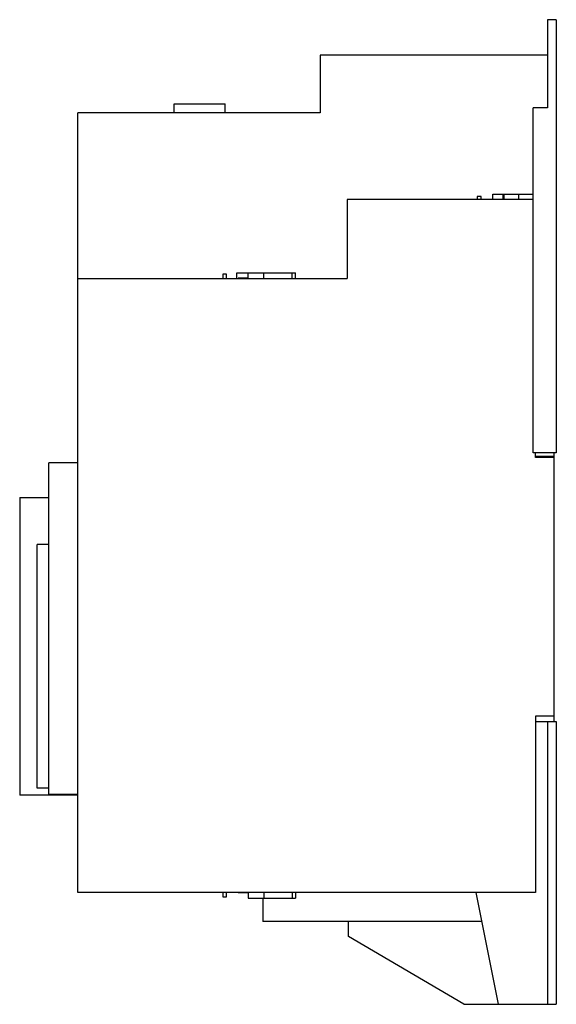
# Model space of a CAD drawing. Header units: millimetres. Extents: x 54 to 240, y 34 to 375.
import ezdxf

# ---------------------------------------------------------------- set-up
doc = ezdxf.new("R2010")
doc.units = ezdxf.units.MM
doc.header["$LTSCALE"] = 26.628148
doc.layers.add('00_COMPONENTS_1', color=7, linetype='CONTINUOUS')

msp = doc.modelspace()

# ---------------------------------------------------------------- linework, layer by layer
at = {"layer": '00_COMPONENTS_1', "color": 7, "linetype": 'Continuous'}
for p, q in [((236.82, 374.75), (236.82, 344.25)), ((239.82, 374.75), (236.82, 374.75)), ((239.82, 374.75), (239.82, 224.75)), ((158.07, 362.45), (158.07, 342.45)), ((236.82, 362.45), (158.07, 362.45)), ((107.47, 342.65), (107.47, 345.65)), ((107.47, 345.65), (125.17, 345.65)), ((125.17, 342.65), (125.17, 345.65)), ((74.12, 72.45), (74.12, 342.45)), ((158.07, 342.45), (74.12, 342.45)), ((74.62, 342.45), (74.62, 342.65)), ((74.62, 342.65), (127.82, 342.65)), ((79.62, 342.45), (79.62, 342.65)), ((127.82, 342.65), (127.82, 342.45)), ((231.82, 224.75), (231.82, 344.25)), ((236.82, 344.25), (231.82, 344.25)), ((217.82, 312.45), (217.82, 314.35)), ((217.82, 314.35), (231.82, 314.35)), ((221.37, 312.45), (221.37, 314.35)), ((221.82, 312.45), (221.82, 314.35)), ((226.82, 312.45), (226.82, 314.35)), ((167.37, 312.45), (167.37, 285.15)), ((231.82, 312.45), (167.37, 312.45)), ((213.82, 313.48), (212.42, 313.48)), ((212.42, 313.47), (212.42, 312.45)), ((213.82, 312.45), (213.82, 313.47)), ((124.41, 286.62), (124.41, 285.15)), ((125.61, 286.62), (124.41, 286.62)), ((125.61, 285.15), (125.61, 286.62)), ((129.26, 285.15), (129.26, 287.05)), ((129.26, 287.05), (149.57, 287.05)), ((133.12, 285.15), (133.12, 287.05)), ((138.57, 285.15), (138.57, 287.05)), ((148.35, 285.15), (148.35, 287.05)), ((149.57, 285.15), (149.57, 287.05)), ((74.12, 285.15), (167.37, 285.15)), ((129.66, 285.15), (129.66, 285.25)), ((133.12, 285.25), (129.66, 285.25)), ((239.82, 224.75), (231.82, 224.75)), ((232.62, 223.13), (232.62, 224.75)), ((239.12, 223.45), (232.62, 223.45)), ((239.12, 223.13), (232.62, 223.13)), ((239.12, 131.75), (239.12, 224.75)), ((64.12, 106.15), (64.12, 221.25)), ((74.12, 221.25), (64.12, 221.25)), ((54.02, 209.23), (54.02, 106.15)), ((54.02, 209.23), (64.12, 209.23)), ((60.02, 108.65), (60.02, 192.97)), ((64.12, 192.97), (60.02, 192.97)), ((239.12, 133.51), (232.62, 133.51)), ((232.62, 133.51), (232.62, 72.45)), ((232.62, 131.75), (239.82, 131.75)), ((236.82, 131.75), (236.82, 33.75)), ((239.82, 131.75), (239.82, 33.75)), ((64.12, 106.15), (54.02, 106.15)), ((64.12, 108.65), (60.02, 108.65)), ((74.12, 106.42), (64.12, 106.42)), ((64.12, 106.25), (74.12, 106.25)), ((73.11, 106.42), (73.11, 106.25)), ((232.62, 72.45), (74.12, 72.45)), ((124.41, 72.45), (124.41, 70.98)), ((125.61, 70.98), (125.61, 72.45)), ((129.66, 72.45), (129.66, 72.35)), ((133.12, 72.35), (129.66, 72.35)), ((133.12, 72.45), (133.12, 70.55)), ((138.57, 72.45), (138.57, 70.55)), ((148.35, 72.45), (148.35, 70.55)), ((149.57, 72.45), (149.57, 70.55)), ((219.81, 33.75), (212.12, 72.45)), ((124.41, 70.98), (125.61, 70.98)), ((133.12, 70.55), (149.57, 70.55)), ((138.22, 70.55), (138.22, 62.45)), ((214.11, 62.45), (138.22, 62.45)), ((167.82, 57.25), (167.82, 62.45)), ((207.82, 33.75), (167.82, 57.25)), ((207.82, 33.75), (239.82, 33.75))]:
    msp.add_line(p, q, dxfattribs=at)

doc.saveas('drawing.dxf')
